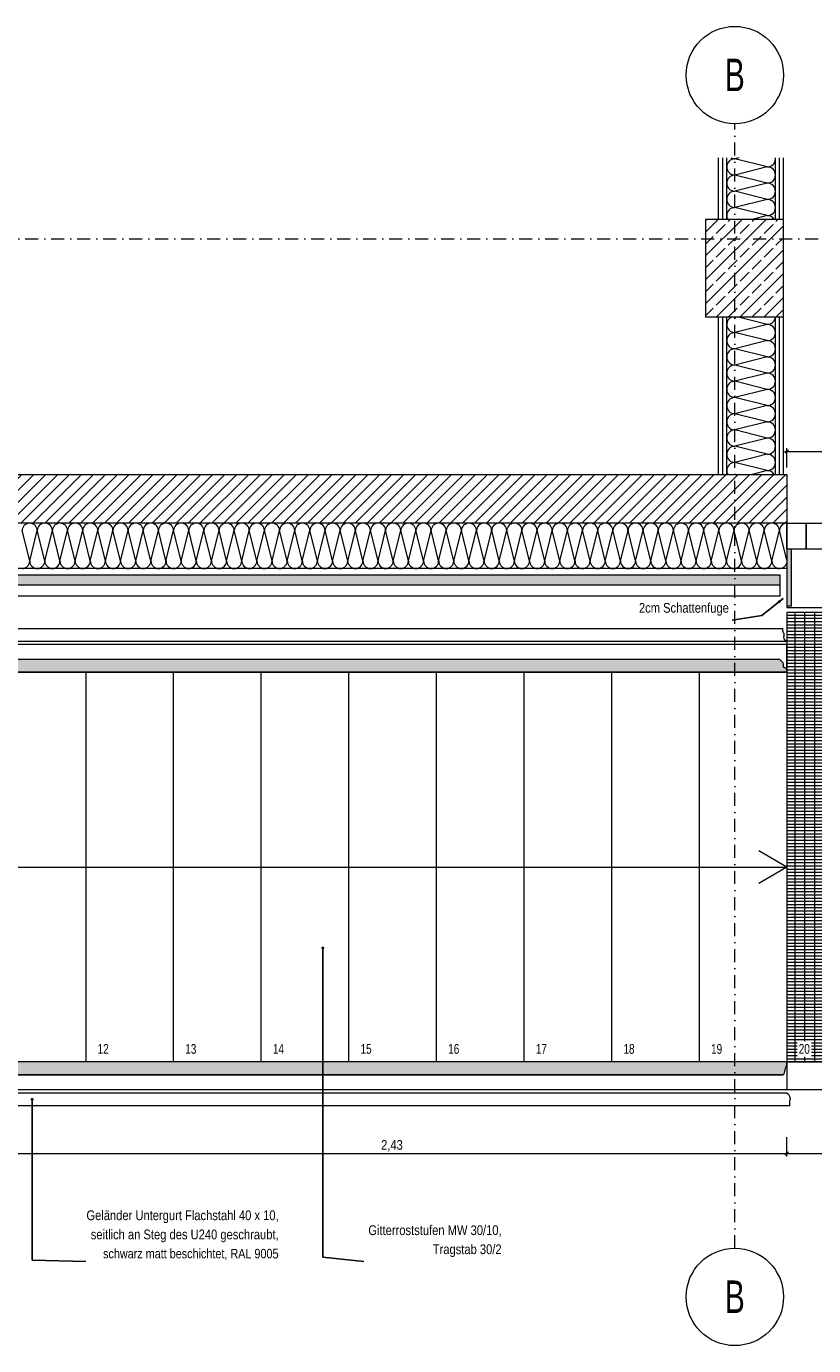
# Model space of a CAD drawing. Header units: metres. Extents: x -58265 to 854892, y -56510 to 35250.
# Tile 18 of 47: x 611073 to 613498, y -43840 to -39778. Entities that reach past the tile are written whole.
import ezdxf

# ---------------------------------------------------------------- set-up
doc = ezdxf.new("R2010")
doc.units = ezdxf.units.M
doc.header["$LTSCALE"] = 0.05
doc.linetypes.add('Achse 24', pattern=[1600, 800, -400, 0, -400])
doc.linetypes.add('Wipeout_Contour', pattern=[20000, 0, -20000])
for name, color, linetype in [('A_1_Bauteilschraffuren', 7, 'Continuous'), ('A_1_Schraffuren', 7, 'Continuous'), ('A_4_Detail_Achsen', 7, 'Continuous'), ('A_4_Detail_Bemaßung', 7, 'Continuous'), ('A_4_Details_Linien', 7, 'Continuous'), ('A_4_N_Detail_Inhalt', 7, 'Continuous')]:
    doc.layers.add(name, color=color, linetype=linetype)
doc.styles.add('ERSTELLTER_STIL_2', font='txt')
doc.styles.add('ERSTELLTER_STIL_4', font='ARIALN.TTF', dxfattribs={"width": 0.8})
doc.styles.add('ERSTELLTER_STIL_7', font='txt')
doc.dimstyles.new('ERSTELLTER_STIL__1', dxfattribs={"dimtxt": 30, "dimasz": 9.5, "dimexe": 0.18, "dimexo": 50, "dimgap": 0, "dimtad": 1, "dimtih": 1, "dimtoh": 1, "dimlfac": 0.001, "dimzin": 0, "dimdsep": 46, "dimtxsty": 'ERSTELLTER_STIL_2', "dimblk": 'ARROWHEAD_6', "dimblk1": 'ARROWHEAD_6', "dimblk2": 'ARROWHEAD_6', "dimcen": 0.09, "dimclrd": 7, "dimclre": 7, "dimclrt": 7, "dimazin": 0, "dimtfac": 1, "dimtdec": 4, "dimtmove": 0, "dimatfit": 3, "dimfxl": 1, "dimtolj": 1, "dimtzin": 0, "dimarcsym": 0})
doc.dimstyles.new('ERSTELLTER_STIL__2', dxfattribs={"dimtxt": 0.18, "dimasz": 18.24, "dimexe": 0.18, "dimexo": 0.0625, "dimgap": 0, "dimtad": 0, "dimtih": 1, "dimtoh": 1, "dimdec": 4, "dimzin": 0, "dimdsep": 46, "dimcen": 0.09, "dimadec": 0, "dimazin": 0, "dimtfac": 1, "dimtdec": 4, "dimtmove": 0, "dimatfit": 3, "dimldrblk": 'ARROWHEAD_11', "dimfxl": 1, "dimtolj": 1, "dimtzin": 0, "dimarcsym": 0})
doc.dimstyles.new('ERSTELLTER_STIL__3', dxfattribs={"dimtxt": 0.18, "dimasz": 18.24, "dimexe": 0.18, "dimexo": 0.0625, "dimgap": 0, "dimtad": 0, "dimtih": 1, "dimtoh": 1, "dimdec": 4, "dimzin": 0, "dimdsep": 46, "dimcen": 0.09, "dimadec": 0, "dimazin": 0, "dimtfac": 1, "dimtdec": 4, "dimtmove": 0, "dimatfit": 3, "dimldrblk": 'ARROWHEAD_5', "dimfxl": 1, "dimtolj": 1, "dimtzin": 0, "dimarcsym": 0})

# ---------------------------------------------------------------- blocks, each defined once
blk = doc.blocks.new('*X166', base_point=(565636.8, -30579.8))
at = {"layer": 'A_1_Schraffuren', "color": 251, "linetype": 'Continuous', "lineweight": 13}
for p, q in [((611082.8, -41424.4), (611059.5, -41331)), ((611082.8, -41424.4), (611106.2, -41331)), ((611129.5, -41424.4), (611106.2, -41331)), ((611129.5, -41424.4), (611152.8, -41331)), ((611176.2, -41424.4), (611152.8, -41331)), ((611176.2, -41424.4), (611199.5, -41331)), ((611222.8, -41424.4), (611199.5, -41331)), ((611222.8, -41424.4), (611246.2, -41331)), ((611269.5, -41424.4), (611246.2, -41331)), ((611269.5, -41424.4), (611292.8, -41331)), ((611316.2, -41424.4), (611292.8, -41331)), ((611316.2, -41424.4), (611339.5, -41331)), ((611362.8, -41424.4), (611339.5, -41331)), ((611362.8, -41424.4), (611386.2, -41331)), ((611409.5, -41424.4), (611386.2, -41331)), ((611409.5, -41424.4), (611432.8, -41331)), ((611456.2, -41424.4), (611432.8, -41331)), ((611456.2, -41424.4), (611479.5, -41331)), ((611502.8, -41424.4), (611479.5, -41331)), ((611502.8, -41424.4), (611526.2, -41331)), ((611549.5, -41424.4), (611526.2, -41331)), ((611549.5, -41424.4), (611572.8, -41331)), ((611596.2, -41424.4), (611572.8, -41331)), ((611596.2, -41424.4), (611619.5, -41331)), ((611642.8, -41424.4), (611619.5, -41331)), ((611642.8, -41424.4), (611666.2, -41331)), ((611689.5, -41424.4), (611666.2, -41331)), ((611689.5, -41424.4), (611712.8, -41331)), ((611736.2, -41424.4), (611712.8, -41331)), ((611736.2, -41424.4), (611759.5, -41331)), ((611782.8, -41424.4), (611759.5, -41331)), ((611782.8, -41424.4), (611806.2, -41331)), ((611829.5, -41424.4), (611806.2, -41331)), ((611829.5, -41424.4), (611852.8, -41331)), ((611876.2, -41424.4), (611852.8, -41331)), ((611876.2, -41424.4), (611899.5, -41331)), ((611922.8, -41424.4), (611899.5, -41331)), ((611922.8, -41424.4), (611946.2, -41331)), ((611969.5, -41424.4), (611946.2, -41331)), ((611969.5, -41424.4), (611992.8, -41331)), ((612016.2, -41424.4), (611992.8, -41331)), ((612016.2, -41424.4), (612039.5, -41331)), ((612062.8, -41424.4), (612039.5, -41331)), ((612062.8, -41424.4), (612086.2, -41331)), ((612109.5, -41424.4), (612086.2, -41331)), ((612109.5, -41424.4), (612132.8, -41331)), ((612156.2, -41424.4), (612132.8, -41331)), ((612156.2, -41424.4), (612179.5, -41331)), ((612202.8, -41424.4), (612179.5, -41331)), ((612202.8, -41424.4), (612226.2, -41331)), ((612249.5, -41424.4), (612226.2, -41331)), ((612249.5, -41424.4), (612272.8, -41331)), ((612296.2, -41424.4), (612272.8, -41331)), ((612296.2, -41424.4), (612319.5, -41331)), ((612342.8, -41424.4), (612319.5, -41331)), ((612342.8, -41424.4), (612366.2, -41331)), ((612389.5, -41424.4), (612366.2, -41331)), ((612389.5, -41424.4), (612412.8, -41331)), ((612436.2, -41424.4), (612412.8, -41331)), ((612436.2, -41424.4), (612459.5, -41331)), ((612482.8, -41424.4), (612459.5, -41331)), ((612482.8, -41424.4), (612506.2, -41331)), ((612529.5, -41424.4), (612506.2, -41331)), ((612529.5, -41424.4), (612552.8, -41331)), ((612576.2, -41424.4), (612552.8, -41331)), ((612576.2, -41424.4), (612599.5, -41331)), ((612622.8, -41424.4), (612599.5, -41331)), ((612622.8, -41424.4), (612646.2, -41331)), ((612669.5, -41424.4), (612646.2, -41331)), ((612669.5, -41424.4), (612692.8, -41331)), ((612716.2, -41424.4), (612692.8, -41331)), ((612716.2, -41424.4), (612739.5, -41331)), ((612762.8, -41424.4), (612739.5, -41331)), ((612762.8, -41424.4), (612786.2, -41331)), ((612809.5, -41424.4), (612786.2, -41331)), ((612809.5, -41424.4), (612832.8, -41331)), ((612856.2, -41424.4), (612832.8, -41331)), ((612856.2, -41424.4), (612879.5, -41331)), ((612902.8, -41424.4), (612879.5, -41331)), ((612902.8, -41424.4), (612926.2, -41331)), ((612949.5, -41424.4), (612926.2, -41331)), ((612949.5, -41424.4), (612972.8, -41331)), ((612996.2, -41424.4), (612972.8, -41331)), ((612996.2, -41424.4), (613019.5, -41331)), ((613042.8, -41424.4), (613019.5, -41331)), ((613042.8, -41424.4), (613066.2, -41331)), ((613089.5, -41424.4), (613066.2, -41331)), ((613089.5, -41424.4), (613112.8, -41331)), ((613136.2, -41424.4), (613112.8, -41331)), ((613136.2, -41424.4), (613159.5, -41331)), ((613182.8, -41424.4), (613159.5, -41331)), ((613182.8, -41424.4), (613206.2, -41331)), ((613229.5, -41424.4), (613206.2, -41331)), ((613229.5, -41424.4), (613252.8, -41331)), ((613276.2, -41424.4), (613252.8, -41331)), ((613276.2, -41424.4), (613299.5, -41331)), ((613322.8, -41424.4), (613299.5, -41331)), ((613322.8, -41424.4), (613346.2, -41331)), ((613369.5, -41424.4), (613346.2, -41331)), ((613369.5, -41424.4), (613392.8, -41331)), ((613415.4, -41421.5), (613392.8, -41331))]:
    blk.add_line(p, q, dxfattribs=at)
for centre, start, end in [((611082.8, -41331), 90, 180), ((611082.8, -41331), 0, 90), ((611129.5, -41331), 90, 180), ((611129.5, -41331), 0, 90), ((611176.2, -41331), 90, 180), ((611176.2, -41331), 0, 90), ((611222.8, -41331), 90, 180), ((611222.8, -41331), 0, 90), ((611269.5, -41331), 90, 180), ((611269.5, -41331), 0, 90), ((611316.2, -41331), 90, 180), ((611316.2, -41331), 0, 90), ((611362.8, -41331), 90, 180), ((611362.8, -41331), 0, 90), ((611409.5, -41331), 90, 180), ((611409.5, -41331), 0, 90), ((611456.2, -41331), 90, 180), ((611456.2, -41331), 0, 90), ((611502.8, -41331), 90, 180), ((611502.8, -41331), 0, 90), ((611549.5, -41331), 90, 180), ((611549.5, -41331), 0, 90), ((611596.2, -41331), 90, 180), ((611596.2, -41331), 0, 90), ((611642.8, -41331), 90, 180), ((611642.8, -41331), 0, 90), ((611689.5, -41331), 90, 180), ((611689.5, -41331), 0, 90), ((611736.2, -41331), 90, 180), ((611736.2, -41331), 0, 90), ((611782.8, -41331), 90, 180), ((611782.8, -41331), 0, 90), ((611829.5, -41331), 90, 180), ((611829.5, -41331), 0, 90), ((611876.2, -41331), 90, 180), ((611876.2, -41331), 0, 90), ((611922.8, -41331), 90, 180), ((611922.8, -41331), 0, 90), ((611969.5, -41331), 90, 180), ((611969.5, -41331), 0, 90), ((612016.2, -41331), 90, 180), ((612016.2, -41331), 0, 90), ((612062.8, -41331), 90, 180), ((612062.8, -41331), 0, 90), ((612109.5, -41331), 90, 180), ((612109.5, -41331), 0, 90), ((612156.2, -41331), 90, 180), ((612156.2, -41331), 0, 90), ((612202.8, -41331), 90, 180), ((612202.8, -41331), 0, 90), ((612249.5, -41331), 90, 180), ((612249.5, -41331), 0, 90), ((612296.2, -41331), 90, 180), ((612296.2, -41331), 0, 90), ((612342.8, -41331), 90, 180), ((612342.8, -41331), 0, 90), ((612389.5, -41331), 90, 180), ((612389.5, -41331), 0, 90), ((612436.2, -41331), 90, 180), ((612436.2, -41331), 0, 90), ((612482.8, -41331), 90, 180), ((612482.8, -41331), 0, 90), ((612529.5, -41331), 90, 180), ((612529.5, -41331), 0, 90), ((612576.2, -41331), 90, 180), ((612576.2, -41331), 0, 90), ((612622.8, -41331), 90, 180), ((612622.8, -41331), 0, 90), ((612669.5, -41331), 90, 180), ((612669.5, -41331), 0, 90), ((612716.2, -41331), 90, 180), ((612716.2, -41331), 0, 90), ((612762.8, -41331), 90, 180), ((612762.8, -41331), 0, 90), ((612809.5, -41331), 90, 180), ((612809.5, -41331), 0, 90), ((612856.2, -41331), 90, 180), ((612856.2, -41331), 0, 90), ((612902.8, -41331), 90, 180), ((612902.8, -41331), 0, 90), ((612949.5, -41331), 90, 180), ((612949.5, -41331), 0, 90), ((612996.2, -41331), 90, 180), ((612996.2, -41331), 0, 90), ((613042.8, -41331), 90, 180), ((613042.8, -41331), 0, 90), ((613089.5, -41331), 90, 180), ((613089.5, -41331), 0, 90), ((613136.2, -41331), 90, 180), ((613136.2, -41331), 0, 90), ((613182.8, -41331), 90, 180), ((613182.8, -41331), 0, 90), ((613229.5, -41331), 90, 180), ((613229.5, -41331), 0, 90), ((613276.2, -41331), 90, 180), ((613276.2, -41331), 0, 90), ((613322.8, -41331), 90, 180), ((613322.8, -41331), 0, 90), ((613369.5, -41331), 90, 180), ((613369.5, -41331), 0, 90), ((613416.2, -41331), 91.7928, 180), ((611059.5, -41424.4), 270, 0), ((611106.2, -41424.4), 180, 270), ((611106.2, -41424.4), 270, 0), ((611152.8, -41424.4), 180, 270), ((611152.8, -41424.4), 270, 0), ((611199.5, -41424.4), 180, 270), ((611199.5, -41424.4), 270, 0), ((611246.2, -41424.4), 180, 270), ((611246.2, -41424.4), 270, 0), ((611292.8, -41424.4), 180, 270), ((611292.8, -41424.4), 270, 0), ((611339.5, -41424.4), 180, 270), ((611339.5, -41424.4), 270, 0), ((611386.2, -41424.4), 180, 270), ((611386.2, -41424.4), 270, 0), ((611432.8, -41424.4), 180, 270), ((611432.8, -41424.4), 270, 0), ((611479.5, -41424.4), 180, 270), ((611479.5, -41424.4), 270, 0), ((611526.2, -41424.4), 180, 270), ((611526.2, -41424.4), 270, 0), ((611572.8, -41424.4), 180, 270), ((611572.8, -41424.4), 270, 0), ((611619.5, -41424.4), 180, 270), ((611619.5, -41424.4), 270, 0), ((611666.2, -41424.4), 180, 270), ((611666.2, -41424.4), 270, 0), ((611712.8, -41424.4), 180, 270), ((611712.8, -41424.4), 270, 0), ((611759.5, -41424.4), 180, 270), ((611759.5, -41424.4), 270, 0), ((611806.2, -41424.4), 180, 270), ((611806.2, -41424.4), 270, 0), ((611852.8, -41424.4), 180, 270), ((611852.8, -41424.4), 270, 0), ((611899.5, -41424.4), 180, 270), ((611899.5, -41424.4), 270, 0), ((611946.2, -41424.4), 180, 270), ((611946.2, -41424.4), 270, 0), ((611992.8, -41424.4), 180, 270), ((611992.8, -41424.4), 270, 0), ((612039.5, -41424.4), 180, 270), ((612039.5, -41424.4), 270, 0), ((612086.2, -41424.4), 180, 270), ((612086.2, -41424.4), 270, 0), ((612132.8, -41424.4), 180, 270), ((612132.8, -41424.4), 270, 0), ((612179.5, -41424.4), 180, 270), ((612179.5, -41424.4), 270, 0), ((612226.2, -41424.4), 180, 270), ((612226.2, -41424.4), 270, 0), ((612272.8, -41424.4), 180, 270), ((612272.8, -41424.4), 270, 0), ((612319.5, -41424.4), 180, 270), ((612319.5, -41424.4), 270, 0), ((612366.2, -41424.4), 180, 270), ((612366.2, -41424.4), 270, 0), ((612412.8, -41424.4), 180, 270), ((612412.8, -41424.4), 270, 0), ((612459.5, -41424.4), 180, 270), ((612459.5, -41424.4), 270, 0), ((612506.2, -41424.4), 180, 270), ((612506.2, -41424.4), 270, 0), ((612552.8, -41424.4), 180, 270), ((612552.8, -41424.4), 270, 0), ((612599.5, -41424.4), 180, 270), ((612599.5, -41424.4), 270, 0), ((612646.2, -41424.4), 180, 270), ((612646.2, -41424.4), 270, 0), ((612692.8, -41424.4), 180, 270), ((612692.8, -41424.4), 270, 0), ((612739.5, -41424.4), 180, 270), ((612739.5, -41424.4), 270, 0), ((612786.2, -41424.4), 180, 270), ((612786.2, -41424.4), 270, 0), ((612832.8, -41424.4), 180, 270), ((612832.8, -41424.4), 270, 0), ((612879.5, -41424.4), 180, 270), ((612879.5, -41424.4), 270, 0), ((612926.2, -41424.4), 180, 270), ((612926.2, -41424.4), 270, 0), ((612972.8, -41424.4), 180, 270), ((612972.8, -41424.4), 270, 0), ((613019.5, -41424.4), 180, 270), ((613019.5, -41424.4), 270, 0), ((613066.2, -41424.4), 180, 270), ((613066.2, -41424.4), 270, 0), ((613112.8, -41424.4), 180, 270), ((613112.8, -41424.4), 270, 0), ((613159.5, -41424.4), 180, 270), ((613159.5, -41424.4), 270, 0), ((613206.2, -41424.4), 180, 270), ((613206.2, -41424.4), 270, 0), ((613252.8, -41424.4), 180, 270), ((613252.8, -41424.4), 270, 0), ((613299.5, -41424.4), 180, 270), ((613299.5, -41424.4), 270, 0), ((613346.2, -41424.4), 180, 270), ((613346.2, -41424.4), 270, 0), ((613392.8, -41424.4), 180, 270), ((613392.8, -41424.4), 270, 345.6305)]:
    blk.add_arc(centre, 23.3, start, end, dxfattribs=at)
blk = doc.blocks.new('*X167', base_point=(565636.8, -30579.8))
at = {"layer": 'A_1_Schraffuren', "color": 251, "linetype": 'Continuous', "lineweight": 13}
for p, q in [((613355.4, -40696), (613255.4, -40721)), ((613355.4, -40696), (613262.1, -40672.7)), ((613355.4, -40746), (613255.4, -40721)), ((613355.4, -40746), (613255.4, -40771)), ((613355.4, -40796), (613255.4, -40771)), ((613355.4, -40796), (613255.4, -40821)), ((613355.4, -40846), (613255.4, -40821)), ((613355.4, -40846), (613255.4, -40871)), ((613355.4, -40896), (613255.4, -40871)), ((613355.4, -40896), (613255.4, -40921)), ((613355.4, -40946), (613255.4, -40921)), ((613355.4, -40946), (613255.4, -40971)), ((613355.4, -40996), (613255.4, -40971)), ((613355.4, -40996), (613255.4, -41021)), ((613355.4, -41046), (613255.4, -41021)), ((613355.4, -41046), (613255.4, -41071)), ((613355.4, -41096), (613255.4, -41071)), ((613355.4, -41096), (613255.4, -41121)), ((613355.4, -41146), (613255.4, -41121)), ((613355.4, -41146), (613308.8, -41157.7))]:
    blk.add_line(p, q, dxfattribs=at)
for centre, start, end in [((613255.4, -40696), 110.996, 180), ((613255.4, -40696), 180, 270), ((613355.4, -40671), 270, 356.1931), ((613355.4, -40721), 0, 90), ((613255.4, -40746), 90, 180), ((613355.4, -40721), 270, 0), ((613255.4, -40746), 180, 270), ((613255.4, -40796), 90, 180), ((613355.4, -40771), 0, 90), ((613355.4, -40771), 270, 0), ((613255.4, -40796), 180, 270), ((613255.4, -40846), 90, 180), ((613355.4, -40821), 0, 90), ((613355.4, -40821), 270, 0), ((613255.4, -40846), 180, 270), ((613355.4, -40871), 0, 90), ((613255.4, -40896), 90, 180), ((613255.4, -40896), 180, 270), ((613355.4, -40871), 270, 0), ((613355.4, -40921), 0, 90), ((613255.4, -40946), 90, 180), ((613255.4, -40946), 180, 270), ((613355.4, -40921), 270, 0), ((613355.4, -40971), 0, 90), ((613255.4, -40996), 90, 180), ((613355.4, -40971), 270, 0), ((613255.4, -40996), 180, 270), ((613255.4, -41046), 90, 180), ((613355.4, -41021), 0, 90), ((613355.4, -41021), 270, 0), ((613255.4, -41046), 180, 270), ((613355.4, -41071), 0, 90), ((613255.4, -41096), 90, 180), ((613255.4, -41096), 180, 270), ((613355.4, -41071), 270, 0), ((613355.4, -41121), 0, 90), ((613255.4, -41146), 90, 180), ((613255.4, -41146), 180, 207.8005), ((613355.4, -41121), 270, 0), ((613355.4, -41171), 32.2494, 90)]:
    blk.add_arc(centre, 25, start, end, dxfattribs=at)
blk = doc.blocks.new('*X168', base_point=(565636.8, -30579.8))
at = {"layer": 'A_1_Schraffuren', "color": 251, "linetype": 'Continuous', "lineweight": 13}
for p, q in [((613268.8, -40182.7), (613255.4, -40186)), ((613355.4, -40211), (613255.4, -40186)), ((613355.4, -40211), (613255.4, -40236)), ((613355.4, -40261), (613255.4, -40236)), ((613355.4, -40261), (613255.4, -40286)), ((613355.4, -40311), (613255.4, -40286)), ((613355.4, -40311), (613255.4, -40336)), ((613355.4, -40361), (613255.4, -40336)), ((613355.4, -40361), (613308.8, -40372.7))]:
    blk.add_line(p, q, dxfattribs=at)
for centre, start, end in [((613255.4, -40211), 90, 180), ((613255.4, -40211), 180, 270), ((613255.4, -40161), 240.0423, 270), ((613355.4, -40186), 270, 0), ((613355.4, -40236), 0, 90), ((613355.4, -40186), 0, 7.678), ((613255.4, -40261), 90, 180), ((613355.4, -40236), 270, 0), ((613255.4, -40261), 180, 270), ((613255.4, -40311), 90, 180), ((613355.4, -40286), 0, 90), ((613355.4, -40286), 270, 0), ((613255.4, -40311), 180, 270), ((613255.4, -40361), 90, 180), ((613355.4, -40336), 0, 90), ((613355.4, -40336), 270, 0), ((613255.4, -40361), 180, 207.8005), ((613355.4, -40386), 32.2494, 90)]:
    blk.add_arc(centre, 25, start, end, dxfattribs=at)
blk = doc.blocks.new('*D174', base_point=(565636.8, -30579.8))
at = {"layer": 'A_4_Detail_Bemaßung', "color": 7, "linetype": 'Continuous', "lineweight": 13}
for p, q in [((610985.4, -43258.2), (610985.4, -43198.9)), ((613415.4, -43258.2), (613415.4, -43198.9)), ((610990.4, -43243.9), (610980.4, -43253.9)), ((610985.4, -43248.9), (613415.4, -43248.9)), ((613420.4, -43243.9), (613410.4, -43253.9))]:
    blk.add_line(p, q, dxfattribs=at)
at = {"layer": 'A_4_Detail_Bemaßung', "color": 7, "lineweight": 13, "insert": (612165.5, -43242.9), "char_height": 30, "attachment_point": 7, "style": 'ERSTELLTER_STIL_2'}
blk.add_mtext('\\A1;{\\pql;\\fSwis721 Cn BT|b0|i0|c0|p0;\\W1.000000;2,43}', dxfattribs=at)
blk = doc.blocks.new('ARROWHEAD_6')
at = {"color": 0, "linetype": 'Continuous', "lineweight": 0}
for p, q in [((0, 0), (-1, 0)), ((-0.5, -0.5), (0.5, 0.5))]:
    blk.add_line(p, q, dxfattribs=at)
blk = doc.blocks.new('*D175', base_point=(565636.8, -30579.8))
at = {"layer": 'A_4_Detail_Bemaßung', "color": 7, "linetype": 'Continuous', "lineweight": 13}
for p, q in [((613415.4, -43258.2), (613415.4, -43198.9)), ((615330.4, -43258.2), (615330.4, -43198.9)), ((613420.4, -43243.9), (613410.4, -43253.9)), ((613415.4, -43248.9), (615330.4, -43248.9)), ((615335.4, -43243.9), (615325.4, -43253.9))]:
    blk.add_line(p, q, dxfattribs=at)
at = {"layer": 'A_4_Detail_Bemaßung', "color": 7, "lineweight": 13, "insert": (614331.5, -43250.4), "char_height": 30, "attachment_point": 7, "style": 'ERSTELLTER_STIL_2'}
blk.add_mtext('\\A1;{\\pql;\\fSwis721 Cn BT|b0|i0|c0|p0;\\W1.000000;1,91\\fSwis721 Cn BT|b0|i0|c0|p0;\\W1.000000;\\A1{\\H.66x;\\S5^  ;}}', dxfattribs=at)
blk = doc.blocks.new('*D179', base_point=(565636.8, -30579.8))
at = {"layer": 'A_4_Detail_Bemaßung', "color": 7, "linetype": 'Continuous', "lineweight": 13}
for p, q in [((613407.9, -41086.9), (613415.4, -41086.9)), ((613420.4, -41081.9), (613410.4, -41091.9)), ((613415.4, -41136.9), (613415.4, -41077.5)), ((613415.4, -41086.9), (615415.4, -41086.9)), ((615410.4, -41091.9), (615420.4, -41081.9)), ((615415.4, -41136.9), (615415.4, -41077.5)), ((615415.4, -41086.9), (615422.9, -41086.9))]:
    blk.add_line(p, q, dxfattribs=at)
at = {"layer": 'A_4_Detail_Bemaßung', "color": 7, "lineweight": 13, "insert": (614380.5, -41080.9), "char_height": 30, "attachment_point": 7, "style": 'ERSTELLTER_STIL_2'}
blk.add_mtext('\\A1;{\\pql;\\fSwis721 Cn BT|b0|i0|c0|p0;\\W1.000000;2,00}', dxfattribs=at)
blk = doc.blocks.new('ARROWHEAD_11')
at = {"color": 0, "linetype": 'Continuous', "lineweight": 0}
blk.add_line((0, 0), (-1, 0), dxfattribs=at)
at = {"color": 0, "linetype": 'Continuous', "lineweight": 0, "const_width": 0.25, "flags": 128}
blk.add_lwpolyline([(-0.125, 0, 1), (0.125, 0, 1)], format="xyb", close=True, dxfattribs=at)
blk = doc.blocks.new('ARROWHEAD_5')
at = {"linetype": 'Continuous', "lineweight": 0}
blk.add_hatch(color=0, dxfattribs=at).paths.add_polyline_path([(-1, 0.2679), (0, 0), (-1, -0.2679)])
at = {"color": 0, "linetype": 'Continuous', "lineweight": 0}
blk.add_line((0, 0), (-1, 0), dxfattribs=at)

msp = doc.modelspace()

# ---------------------------------------------------------------- hatches: boundary and pattern name
at = {"layer": 'A_1_Schraffuren', "linetype": 'Continuous', "lineweight": 13}
h = msp.add_hatch(dxfattribs=at)
h.set_pattern_fill('Beton__Stahlbeton_0006', color=251, style=0, pattern_type=2)
h.set_pattern_definition([(45, (565636.85, -30579.794), (-36.76955, 36.76955), []), (45, (565618.465, -30561.41), (-36.76955, 36.76955), [39, -13])])
h.paths.add_polyline_path([(613165.428, -40672.708), (613165.428, -40372.708), (613405.428, -40372.708), (613405.428, -40672.708)])
h = msp.add_hatch(dxfattribs=at)
h.set_pattern_fill('MW_Kalksandstein_0006', color=251, style=0, pattern_type=2)
h.set_pattern_definition([(45, (565636.85, -30579.794), (-18.384776, 18.384776), [])])
h.paths.add_polyline_path([(606110.99, -41157.708), (606110.99, -41307.708), (606949.492, -41307.708), (613415.428, -41307.709), (613415.428, -41157.708)])
at = {"layer": 'A_1_Schraffuren', "linetype": 'Continuous', "lineweight": 15}
msp.add_hatch(color=7, dxfattribs=at).paths.add_polyline_path([(613415.428, -41562.709), (613415.428, -41387.709), (613430.442, -41387.709), (613430.428, -41562.709)])
at = {"layer": 'A_1_Schraffuren', "linetype": 'Continuous', "lineweight": 18}
msp.add_hatch(color=49, dxfattribs=at).paths.add_polyline_path([(613395.428, -41499.181), (613395.428, -41467.708), (606110.99, -41467.708), (606110.99, -41497.054)])
at = {"layer": 'A_1_Schraffuren', "linetype": 'Continuous', "lineweight": 13}
h = msp.add_hatch(dxfattribs=at)
h.set_pattern_fill('Gitter_30x30_1_0006', color=251, style=0, pattern_type=2)
h.set_pattern_definition([(0, (614701.447, -42967.054), (0, 9.9), []), (90, (614701.447, -42967.054), (-30, 0), [])])
h.paths.add_polyline_path([(613415.428, -42967.054), (613415.428, -41582.709), (615330.428, -41582.709), (615330.428, -42967.054)])
at = {"layer": 'A_1_Schraffuren', "linetype": 'Continuous', "lineweight": 0}
for points in [[(607164.942, -41727.054), (607164.942, -41767.054), (613415.428, -41767.054, 0.15640678), (613415.161, -41758.3, 0.20574303), (613409.894, -41753.2, -0.05973906), (613407.647, -41752.033, -0.17127877), (613405.524, -41748.737, -0.05526064), (613405.088, -41744.448, 0.02649804), (613404.86, -41741.085, 0.08137565), (613403.921, -41737.865, 0.07884603), (613402.12, -41735.43, 0.028709), (613399.564, -41733.213, -0.06177324), (613393.472, -41727.054)], [(607164.942, -42967.054), (607164.942, -43007.054), (613402.341, -43007.054, 0.12010544), (613408.143, -43000.946, 0.11992616), (613409.522, -42995.976, -0.10570926), (613410.271, -42990.276), (613411.015, -42988.417, -0.01008349), (613412.185, -42985.971, 0.12954159), (613415.378, -42974.046), (613415.428, -42967.054)]]:
    msp.add_hatch(color=29, dxfattribs=at).paths.add_polyline_path(points)

# ---------------------------------------------------------------- linework, layer by layer
at = {"layer": 'A_1_Bauteilschraffuren', "color": 7, "linetype": 'Continuous', "lineweight": 15, "flags": 128}
for points in [[(613415.428, -41307.709), (613475.428, -41307.709), (613475.428, -41387.709), (613415.428, -41387.709)], [(613475.428, -41307.709), (613575.428, -41307.709), (613575.428, -41387.709), (613475.428, -41387.709)]]:
    msp.add_lwpolyline(points, close=True, dxfattribs=at)
at = {"layer": 'A_4_Detail_Achsen', "color": 7, "linetype": 'Achse 24', "lineweight": 15, "flags": 128}
for points in [[(613255.428, -43540.411), (613255.428, -40078.279)], [(606023.139, -40432.708), (616371.381, -40432.708)]]:
    msp.add_lwpolyline(points, dxfattribs=at)
at = {"layer": 'A_4_Detail_Achsen', "color": 7, "linetype": 'Continuous', "lineweight": 15}
for centre in [(613255.428, -39928.279), (613255.428, -43690.411)]:
    msp.add_circle(centre, 150, dxfattribs=at)
at = {"layer": 'A_4_Details_Linien', "color": 7, "linetype": 'Continuous', "lineweight": 15}
for q in [(613328.826, -42317.054), (613328.826, -42417.054)]:
    msp.add_line((613415.428, -42367.054), q, dxfattribs=at)
for points in [[(613205.428, -40372.708), (613205.428, -40182.708)], [(613217.928, -40372.708), (613217.928, -40182.708)], [(613230.428, -40372.708), (613230.428, -40182.708)], [(613380.428, -40372.708), (613380.428, -40182.708)], [(613392.928, -40372.708), (613392.928, -40182.708)], [(613405.428, -40372.708), (613405.428, -40182.708)], [(613205.428, -41157.708), (613205.428, -40672.708)], [(613217.928, -41157.708), (613217.928, -40672.708)], [(613230.428, -41157.708), (613230.428, -40672.708)], [(613380.428, -41157.708), (613380.428, -40672.708)], [(613392.928, -41157.708), (613392.928, -40672.708)], [(613405.428, -41157.708), (613405.428, -40672.708)], [(606110.99, -41157.708), (613415.428, -41157.708), (613415.428, -41307.709), (606110.99, -41307.708)], [(613415.428, -41307.709), (613415.428, -41447.708), (606110.99, -41447.708)], [(606110.99, -41497.054), (613395.428, -41499.181), (613395.428, -41467.708), (606110.99, -41467.708)], [(606110.99, -41532.054), (613395.428, -41532.054), (613395.428, -41499.181), (606110.99, -41497.054)], [(613415.428, -41672.054), (607465.428, -41672.054), (607465.428, -41632.054), (613403.242, -41632.054)], [(613415.428, -41682.054), (607438.149, -41682.054), (607438.149, -41727.054)], [(607438.149, -41767.054), (613415.428, -41767.054), (613415.428, -41682.054)], [(613415.428, -41767.054), (607164.942, -41767.054), (607164.942, -41727.054), (613393.472, -41727.054)], [(611255.428, -41767.054), (611255.428, -42967.054)], [(611525.428, -41767.054), (611525.428, -42967.054)], [(611795.428, -41767.054), (611795.428, -42967.054)], [(612065.428, -41767.054), (612065.428, -42967.054)], [(612335.428, -41767.054), (612335.428, -42967.054)], [(612605.428, -41767.054), (612605.428, -42967.054)], [(612875.428, -41767.054), (612875.428, -42967.054)], [(613145.428, -41767.054), (613145.428, -42967.054)], [(613415.428, -42967.054), (607164.942, -42967.054), (607164.942, -43007.054), (608759.27, -43007.054), (613402.341, -43007.054)], [(613402.341, -43007.054), (607438.149, -43007.054), (607438.149, -43052.054), (615415.428, -43052.054), (615415.428, -42967.054), (613415.428, -42967.054)], [(613415.428, -42967.054), (613415.428, -43052.054)], [(613424.829, -43102.054), (607465.428, -43102.054), (607465.428, -43062.054), (613415.428, -43062.054)]]:
    msp.add_lwpolyline(points, dxfattribs=at)
for points in [[(613165.428, -40672.708), (613405.428, -40672.708), (613405.428, -40372.708), (613165.428, -40372.708)], [(613415.428, -41387.709), (613415.428, -41567.709), (615415.428, -41567.709), (615415.428, -41387.708)], [(613415.428, -41387.709), (613415.428, -41562.709), (613430.428, -41562.709), (613430.442, -41387.709)], [(615330.428, -41582.709), (613415.428, -41582.709), (613415.428, -42967.054), (615330.428, -42967.054)]]:
    msp.add_lwpolyline(points, close=True, dxfattribs=at)
at = {"layer": 'A_4_Details_Linien', "color": 7, "linetype": 'Continuous', "lineweight": 15, "flags": 128}
msp.add_lwpolyline([(607455.428, -42367.054), (613415.428, -42367.054)], dxfattribs=at)
at = {"layer": 'A_4_Details_Linien', "color": 7, "linetype": 'Continuous', "lineweight": 15}
for points, knots in [([(613415.428, -41672.054), (613415.428, -41672.054), (613405.932, -41666.61), (613406.523, -41657.786), (613406.675, -41655.513), (613407.524, -41653.315), (613407.434, -41651.043), (613407.273, -41646.982), (613404.273, -41643.709), (613403.242, -41639.743), (613402.268, -41635.993), (613403.242, -41632.054), (613403.242, -41632.054)], [0, 0, 0, 0, 1, 1, 1, 2, 2, 2, 3, 3, 3, 4, 4, 4, 4]), ([(613415.428, -41767.054), (613415.428, -41767.054), (613417.944, -41757.641), (613411.54, -41753.974), (613410.269, -41753.246), (613408.792, -41752.893), (613407.622, -41752.015), (613403.525, -41748.937), (613406.305, -41742.628), (613403.921, -41737.865), (613402.624, -41735.273), (613400.009, -41733.708), (613397.826, -41731.769), (613395.423, -41729.635), (613393.472, -41727.054), (613393.472, -41727.054)], [0, 0, 0, 0, 1, 1, 1, 2, 2, 2, 3, 3, 3, 4, 4, 4, 5, 5, 5, 5]), ([(613402.341, -43007.054), (613402.341, -43007.054), (613409.354, -43002.806), (613409.522, -42995.976), (613409.536, -42995.37), (613409.51, -42994.765), (613409.522, -42994.16), (613409.611, -42989.496), (613412.862, -42985.604), (613414.289, -42981.124), (613415.429, -42977.548), (613415.434, -42973.751), (613415.428, -42969.986), (613415.426, -42968.52), (613415.428, -42967.054), (613415.428, -42967.054)], [0, 0, 0, 0, 1, 1, 1, 2, 2, 2, 3, 3, 3, 4, 4, 4, 5, 5, 5, 5]), ([(613415.428, -43062.054), (613415.428, -43062.054), (613426.138, -43068.682), (613425.747, -43079.069), (613425.617, -43082.5), (613424.245, -43085.747), (613423.706, -43089.144), (613422.942, -43093.956), (613423.834, -43098.69), (613424.829, -43102.054)], [0, 0, 0, 0, 1, 1, 1, 2, 2, 2, 3, 3, 3, 3])]:
    msp.add_open_spline(points, degree=3, knots=knots, dxfattribs=at)

# ---------------------------------------------------------------- block references
at = {"layer": 'A_1_Schraffuren', "color": 251, "linetype": 'Continuous', "lineweight": 13}
for name in ['*X168', '*X167', '*X166']:
    msp.add_blockref(name, (565636.85, -30579.794), dxfattribs=at)

# ---------------------------------------------------------------- texts
at = {"layer": 'A_4_Detail_Achsen', "color": 7, "linetype": 'Continuous', "lineweight": 15, "char_height": 100, "attachment_point": 5, "style": 'ERSTELLTER_STIL_4'}
for insert in [(613255.428, -39927.751), (613255.428, -43689.883)]:
    msp.add_mtext('\\A1;{\\pqc;\\fArial Narrow|b0|i0|c0|p0;\\W0.800000;B}', dxfattribs=dict(at, insert=insert))
at = {"layer": 'A_4_N_Detail_Inhalt', "color": 7, "linetype": 'Continuous', "lineweight": 15, "char_height": 30, "attachment_point": 5, "style": 'ERSTELLTER_STIL_7'}
for s, insert in [('\\A1;{\\pqc;\\fSwis721 LtCn BT|b0|i0|c0|p0;\\W1.000000;1\\fSwis721 LtCn BT|b0|i0|c0|p0;\\W1.000000;2}', (611309.286, -42926.679)), ('\\A1;{\\pqc;\\fSwis721 LtCn BT|b0|i0|c0|p0;\\W1.000000;1\\fSwis721 LtCn BT|b0|i0|c0|p0;\\W1.000000;3}', (611579.286, -42926.963)), ('\\A1;{\\pqc;\\fSwis721 LtCn BT|b0|i0|c0|p0;\\W1.000000;1\\fSwis721 LtCn BT|b0|i0|c0|p0;\\W1.000000;4}', (611849.286, -42926.679)), ('\\A1;{\\pqc;\\fSwis721 LtCn BT|b0|i0|c0|p0;\\W1.000000;1\\fSwis721 LtCn BT|b0|i0|c0|p0;\\W1.000000;5}', (612119.286, -42926.982)), ('\\A1;{\\pqc;\\fSwis721 LtCn BT|b0|i0|c0|p0;\\W1.000000;1\\fSwis721 LtCn BT|b0|i0|c0|p0;\\W1.000000;6}', (612389.286, -42926.982)), ('\\A1;{\\pqc;\\fSwis721 LtCn BT|b0|i0|c0|p0;\\W1.000000;1\\fSwis721 LtCn BT|b0|i0|c0|p0;\\W1.000000;7}', (612659.286, -42926.679)), ('\\A1;{\\pqc;\\fSwis721 LtCn BT|b0|i0|c0|p0;\\W1.000000;1\\fSwis721 LtCn BT|b0|i0|c0|p0;\\W1.000000;8}', (612929.286, -42926.982)), ('\\A1;{\\pqc;\\fSwis721 LtCn BT|b0|i0|c0|p0;\\W1.000000;1\\fSwis721 LtCn BT|b0|i0|c0|p0;\\W1.000000;9}', (613199.286, -42926.963))]:
    msp.add_mtext(s, dxfattribs=dict(at, insert=insert))

# ---------------------------------------------------------------- dimensions: what is measured, and where the dimension line sits
at = {"layer": 'A_4_Detail_Bemaßung', "color": 7, "linetype": 'Continuous', "lineweight": 13}
for base, p1, p2, picture, middle in [((615415.428, -41086.862), (613415.428, -41243.231), (615415.428, -41307.708), '*D179', (614419.383, -41065.862)), ((613415.428, -43248.861), (610985.428, -41767.054), (613415.428, -41582.709), '*D174', (612204.383, -43227.861)), ((615330.428366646, -43248.860606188), (613415.428366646, -41582.70861298), (615330.428366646, -42967.053776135), '*D175', (614410.696918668, -43227.860606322))]:
    dim = msp.add_linear_dim(base=base, p1=p1, p2=p2, dimstyle='ERSTELLTER_STIL__1', dxfattribs=at)
    dim.commit()
    dim.dimension.update_dxf_attribs({"geometry": picture, "text_midpoint": middle, "dimtype": 160})

# ---------------------------------------------------------------- wipeouts: each hides what was drawn before it
at = {"color": 7, "linetype": 'Wipeout_Contour', "lineweight": 15, "ltscale": 2452450.992724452}
msp.add_wipeout([(611265.646, -43404.863), (611869.927, -43404.863), (611869.927, -43591.114), (611265.646, -43591.114)], dxfattribs=at).dxf.layer = 'A_4_N_Detail_Inhalt'
at = {"color": 7, "linetype": 'Wipeout_Contour', "lineweight": 15, "ltscale": 2455537.501492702}
msp.add_wipeout([(612122.556, -43452.364), (612556.797, -43452.364), (612556.797, -43591.115), (612122.556, -43591.115)], dxfattribs=at).dxf.layer = 'A_4_N_Detail_Inhalt'

# ---------------------------------------------------------------- next in the draw order: texts
at = {"layer": 'A_4_N_Detail_Inhalt', "color": 7, "linetype": 'Continuous', "lineweight": 15, "char_height": 30, "attachment_point": 9, "style": 'ERSTELLTER_STIL_2'}
for s, insert, line_spacing_factor in [('\\A1;{\\pqr;\\fSwis721 Cn BT|b0|i0|c0|p0;\\W1.000000;Geländer Untergurt Flachstahl 40 x 10,\\P\\pqr;\\fSwis721 Cn BT|b0|i0|c0|p0;\\W1.000000;seitlich an Steg des U240 geschraubt\\fSwis721 Cn BT|b0|i0|c0|p0;\\W1.000000;,\\P\\pqr;\\fSwis721 Cn BT|b0|i0|c0|p0;\\H0.968821x;\\W1.000000;schwarz matt beschichtet, RAL 900\\fSwis721 Cn BT|b0|i0|c0|p0;\\H1.032182x;\\W1.000000;5}', (611849.927, -43577.528), 1.179977), ('\\A1;{\\pqr;\\fSwis721 Cn BT|b0|i0|c0|p0;\\W1.000000;Gitterroststufen MW 30/10\\fSwis721 Cn BT|b0|i0|c0|p0;\\W1.000000;,\\P\\pqr;\\fSwis721 Cn BT|b0|i0|c0|p0;\\W1.000000;Tragstab 30/2}', (612536.797, -43567.67), 1.172688)]:
    msp.add_mtext(s, dxfattribs=dict(at, insert=insert, line_spacing_factor=line_spacing_factor))

# ---------------------------------------------------------------- next in the draw order: leaders
at = {"layer": 'A_4_N_Detail_Inhalt', "color": 7, "linetype": 'Continuous', "lineweight": 15, "annotation_type": 0, "has_hookline": 1, "hookline_direction": 0, "text_width": 407.61}
msp.add_leader([(611986.026, -42616.189), (611986.026, -43567.67), (612112.556, -43581.115)], dimstyle='ERSTELLTER_STIL__2', dxfattribs=at)
at = {"layer": 'A_4_N_Detail_Inhalt', "color": 251, "linetype": 'Continuous', "lineweight": 13, "annotation_type": 0, "has_hookline": 1, "hookline_direction": 0, "text_width": 575.07}
msp.add_leader([(611090.57, -43082.008), (611090.57, -43577.528), (611255.646, -43581.114)], dimstyle='ERSTELLTER_STIL__2', dxfattribs=at)

# ---------------------------------------------------------------- next in the draw order: wipeouts: each hides what was drawn before it
at = {"color": 7, "linetype": 'Wipeout_Contour', "lineweight": 15, "ltscale": 2457987.474495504}
msp.add_wipeout([(612940.48, -41536.823), (613236.984, -41536.823), (613236.984, -41616.198), (612940.48, -41616.198)], dxfattribs=at).dxf.layer = 'A_4_N_Detail_Inhalt'
at = {"color": 7, "linetype": 'Wipeout_Contour', "lineweight": 15, "ltscale": 2459877.398050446}
msp.add_wipeout([(613447.743, -42903.346), (613490.829, -42903.346), (613490.829, -42950.846), (613447.743, -42950.846)], dxfattribs=at).dxf.layer = 'A_4_N_Detail_Inhalt'

# ---------------------------------------------------------------- next in the draw order: texts
at = {"layer": 'A_4_N_Detail_Inhalt', "color": 7, "linetype": 'Continuous', "lineweight": 15, "char_height": 30}
for s, insert, attachment_point, style in [('\\A1;{\\pqr;\\fSwis721 Cn BT|b0|i0|c0|p0;\\W1.000000;2cm Schattenfuge}', (613236.984, -41592.754), 9, 'ERSTELLTER_STIL_2'), ('\\A1;{\\pqc;\\fSwis721 LtCn BT|b0|i0|c0|p0;\\W1.000000;20}', (613469.286, -42926.982), 5, 'ERSTELLTER_STIL_7')]:
    msp.add_mtext(s, dxfattribs=dict(at, insert=insert, attachment_point=attachment_point, style=style))

# ---------------------------------------------------------------- next in the draw order: leaders
at = {"layer": 'A_4_N_Detail_Inhalt', "color": 7, "linetype": 'Continuous', "lineweight": 15, "annotation_type": 0, "has_hookline": 1, "hookline_direction": 1, "text_width": 272.04}
msp.add_leader([(613404.116, -41540.167), (613338.086, -41592.754), (613246.984, -41606.198)], dimstyle='ERSTELLTER_STIL__3', dxfattribs=at)

doc.saveas('drawing.dxf')
